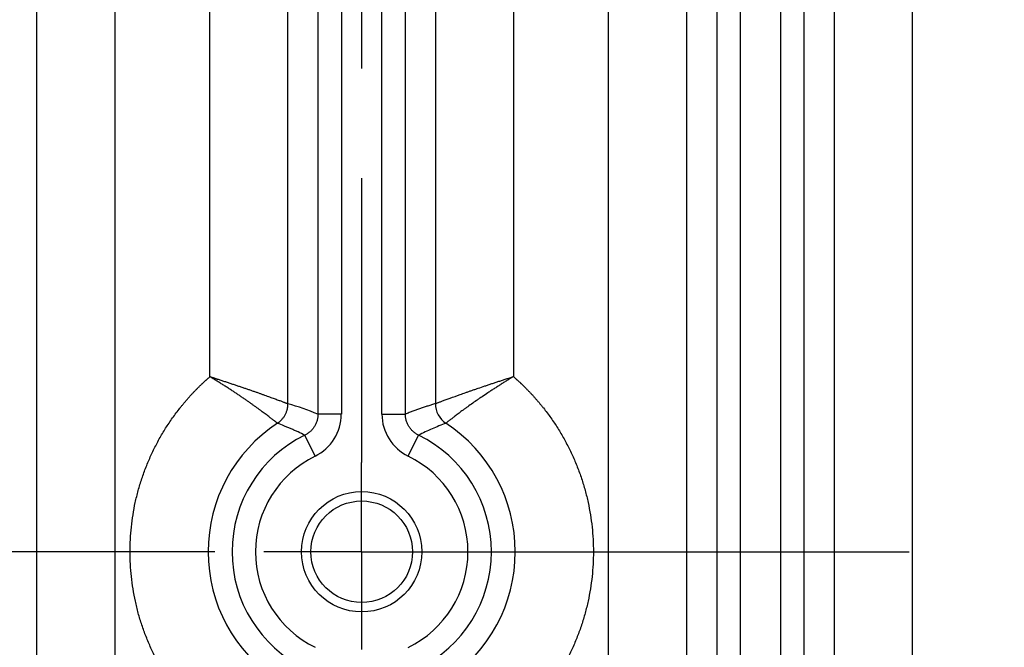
# Model space of a CAD drawing. Header units: inches. Extents: x 0 to 34, y 0 to 22.
# Tile 9 of 224: x 6.8 to 8.1, y 3.1 to 3.9. Entities that reach past the tile are written whole.
import ezdxf

# ---------------------------------------------------------------- set-up
doc = ezdxf.new("R2010")
doc.units = ezdxf.units.IN
doc.header["$LTSCALE"] = 1.87
doc.header["$MEASUREMENT"] = 0
doc.linetypes.add('CENTER', pattern=[0.6, 0.375, -0.075, 0.075, -0.075])
doc.layers.get('0').update_dxf_attribs({"linetype": 'CONTINUOUS'})
doc.layers.add('02___PRT_ALL_AXES', color=7, linetype='CONTINUOUS')
doc.layers.add('DIMENSIONS', color=7, linetype='CONTINUOUS')
doc.styles.get("Standard").update_dxf_attribs({"font": 'txt', "width": 0.8})
doc.dimstyles.new('DIMSTYLE_1', dxfattribs={"dimtxt": 0.125, "dimasz": 0.18, "dimexe": 0.125, "dimexo": 0.0625, "dimgap": 0.03125, "dimtad": 0, "dimtih": 1, "dimtoh": 1, "dimdec": 3, "dimzin": 4, "dimdsep": 46, "dimtxsty": 'STANDARD', "dimblk": '_FILLED', "dimblk1": '_FILLED', "dimblk2": '_FILLED', "dimcen": 0.09, "dimadec": 0, "dimazin": 0, "dimtp": 0.01, "dimtm": 0.01, "dimtfac": 1, "dimtdec": 3, "dimtofl": 0, "dimtmove": 0, "dimatfit": 3, "dimldrblk": '_FILLED', "dimfxl": 1, "dimtolj": 1, "dimtzin": 4, "dimarcsym": 0})

# ---------------------------------------------------------------- blocks, each defined once
blk = doc.blocks.new('*D19')
at = {"layer": 'DIMENSIONS', "color": 2, "linetype": 'CONTINUOUS'}
blk.add_line((7.079, 3.2453), (4.9651, 3.2453), dxfattribs=at)
at = {"layer": 'DIMENSIONS', "color": 2, "linetype": 'CONTINUOUS', "insert": (4.9026, 3.3078), "char_height": 0.125, "width": 1.325, "attachment_point": 3, "line_spacing_factor": 0.9}
blk.add_mtext('2.519{\\Ftxt.shx;\\W1.000000;\\H0.125000; }[63.98]', dxfattribs=at)
blk = doc.blocks.new('_FILLED')
at = {"color": 0, "linetype": 'BYBLOCK'}
blk.add_solid([(0, 0), (-1, 0.1736), (-1, -0.1736)], dxfattribs=at)

msp = doc.modelspace()

# ---------------------------------------------------------------- linework, layer by layer
at = {"color": 7, "linetype": 'CONTINUOUS'}
for p, q in [((6.8508, 5.7085), (6.8508, 2.3823)), ((6.9507, 5.7085), (6.9507, 2.3823)), ((7.583, 2.3823), (7.583, 5.7085)), ((7.6829, 2.3823), (7.6829, 5.7085)), ((7.8715, 5.7085), (7.8715, 2.3823)), ((7.9714, 5.7085), (7.9714, 2.3823)), ((7.7213, 5.6376), (7.7213, 2.4532)), ((7.7513, 5.6376), (7.7513, 2.4531)), ((7.8032, 2.4532), (7.8032, 5.6377)), ((7.8331, 2.4532), (7.8331, 5.6376)), ((7.2109, 4.6693), (7.2109, 3.4215)), ((7.2409, 4.6693), (7.2409, 3.4215)), ((7.2928, 3.4215), (7.2928, 4.6693)), ((7.3228, 3.4215), (7.3228, 4.6693)), ((7.1725, 3.4349), (7.1725, 4.6559)), ((7.3612, 4.6559), (7.3612, 3.4349)), ((7.0726, 3.4694), (7.0726, 4.6214)), ((7.4611, 4.6213), (7.4611, 3.4695)), ((7.2409, 3.4215), (7.2109, 3.4215)), ((7.2928, 3.4215), (7.3228, 3.4215)), ((7.2072, 3.3676), (7.1941, 3.3945)), ((7.3265, 3.3676), (7.3396, 3.3946))]:
    msp.add_line(p, q, dxfattribs=at)
for radius in [0.077, 0.065]:
    msp.add_circle((7.2669, 3.2454), radius, dxfattribs=at)
for centre, radius, start, end in [((7.0431, 3.0026), 0.4512, 68.1641, 73.3305), ((7.3912, 3.4349), 0.03, 180.071, 236.6424), ((7.1809, 3.4215), 0.0599, 296.0134, 359.9975), ((7.3527, 3.4215), 0.0599, 180.0024, 244.02), ((7.2669, 3.2454), 0.1966, 123.2725, 236.7285), ((7.2669, 3.2454), 0.1966, 303.2413, 56.7597), ((7.2669, 3.2454), 0.166, 116.0252, 243.9479), ((7.2669, 3.2454), 0.166, 296.0011, 64.0083), ((7.2669, 3.2454), 0.136, 116.0252, 243.9748), ((7.2669, 3.2454), 0.136, 295.9917, 64.0083)]:
    msp.add_arc(centre, radius, start, end, dxfattribs=at)
for points, knots in [([(7.0726, 3.0214), (7.0721, 3.0218), (7.0711, 3.0227), (7.0696, 3.024), (7.0684, 3.0251), (7.0674, 3.026), (7.0664, 3.0268), (7.0652, 3.028), (7.0637, 3.0293), (7.0623, 3.0307), (7.0609, 3.0321), (7.0595, 3.0334), (7.058, 3.0348), (7.0566, 3.0362), (7.0548, 3.0381), (7.0525, 3.0405), (7.0498, 3.0434), (7.0471, 3.0463), (7.0444, 3.0493), (7.0418, 3.0523), (7.0384, 3.0563), (7.0342, 3.0614), (7.0294, 3.0677), (7.0247, 3.0741), (7.0187, 3.0829), (7.0117, 3.0941), (7.0039, 3.1079), (6.997, 3.1222), (6.9908, 3.1368), (6.9853, 3.1517), (6.9807, 3.1669), (6.977, 3.1823), (6.974, 3.1979), (6.9719, 3.2137), (6.9706, 3.2295), (6.9702, 3.2454), (6.9706, 3.2613), (6.9719, 3.2771), (6.974, 3.2928), (6.9769, 3.3084), (6.9807, 3.3238), (6.9853, 3.339), (6.9908, 3.354), (6.997, 3.3686), (7.0039, 3.3828), (7.0117, 3.3967), (7.0187, 3.4079), (7.0247, 3.4166), (7.0294, 3.423), (7.0334, 3.4283), (7.0367, 3.4324), (7.0392, 3.4355), (7.0418, 3.4385), (7.0444, 3.4415), (7.047, 3.4445), (7.0497, 3.4474), (7.0525, 3.4503), (7.0548, 3.4527), (7.0566, 3.4545), (7.058, 3.4559), (7.0594, 3.4573), (7.0609, 3.4587), (7.062, 3.4599), (7.063, 3.4608), (7.064, 3.4617), (7.0649, 3.4626), (7.0659, 3.4635), (7.0666, 3.4642), (7.0674, 3.4648), (7.0681, 3.4655), (7.0689, 3.4661), (7.0699, 3.467), (7.0711, 3.4681), (7.0721, 3.4689), (7.0726, 3.4694)], [0, 0, 0, 0, 0.003907, 0.007813, 0.01172, 0.013673, 0.015626, 0.019533, 0.023439, 0.027346, 0.031253, 0.035159, 0.039066, 0.042972, 0.046879, 0.054692, 0.062505, 0.070318, 0.078131, 0.085945, 0.093758, 0.109384, 0.125009, 0.140635, 0.156261, 0.18751, 0.218759, 0.250008, 0.281257, 0.312506, 0.343755, 0.375004, 0.406253, 0.437502, 0.468751, 0.5, 0.531249, 0.562498, 0.593747, 0.624996, 0.656245, 0.687494, 0.718743, 0.749991, 0.78124, 0.812489, 0.843738, 0.859364, 0.87499, 0.890616, 0.898429, 0.906242, 0.914055, 0.921868, 0.929682, 0.937495, 0.945308, 0.953121, 0.957028, 0.960934, 0.96484, 0.968747, 0.972654, 0.974607, 0.976561, 0.980468, 0.982421, 0.984374, 0.986327, 0.98828, 0.990233, 0.992187, 0.996093, 1, 1, 1, 1]), ([(7.0726, 3.4695), (7.073, 3.4693), (7.0738, 3.4691), (7.0748, 3.4688), (7.0755, 3.4685), (7.0763, 3.4683), (7.0773, 3.468), (7.0784, 3.4676), (7.0796, 3.4672), (7.0808, 3.4668), (7.0823, 3.4663), (7.0843, 3.4657), (7.0866, 3.465), (7.0889, 3.4642), (7.0912, 3.4634), (7.0935, 3.4627), (7.0965, 3.4617), (7.1003, 3.4604), (7.1047, 3.459), (7.1091, 3.4575), (7.1134, 3.456), (7.1177, 3.4546), (7.1218, 3.4532), (7.1258, 3.4518), (7.1298, 3.4504), (7.1336, 3.4491), (7.1367, 3.448), (7.1391, 3.4471), (7.1414, 3.4463), (7.1442, 3.4453), (7.1474, 3.4441), (7.1505, 3.443), (7.1534, 3.442), (7.1561, 3.441), (7.1587, 3.44), (7.161, 3.4392), (7.1632, 3.4384), (7.1651, 3.4376), (7.1666, 3.4371), (7.1677, 3.4367), (7.1684, 3.4364), (7.1691, 3.4362), (7.1697, 3.4359), (7.1703, 3.4357), (7.1707, 3.4355), (7.1711, 3.4354), (7.1714, 3.4353), (7.1716, 3.4352), (7.1717, 3.4352), (7.1719, 3.4351), (7.172, 3.4351), (7.1722, 3.435), (7.1723, 3.435), (7.1724, 3.4349), (7.1724, 3.4349), (7.1725, 3.4349), (7.1725, 3.4349)], [0, 0, 0, 0, 0.011607, 0.023212, 0.029014, 0.034815, 0.046413, 0.058005, 0.06959, 0.081167, 0.092734, 0.115831, 0.138872, 0.161843, 0.184735, 0.207536, 0.230234, 0.275278, 0.319777, 0.363641, 0.406782, 0.449109, 0.490534, 0.530967, 0.570319, 0.6085, 0.645421, 0.663381, 0.680991, 0.715124, 0.747731, 0.778727, 0.808025, 0.835542, 0.861197, 0.88491, 0.906605, 0.926212, 0.94366, 0.951555, 0.958886, 0.965647, 0.971833, 0.977436, 0.982453, 0.986879, 0.988869, 0.99071, 0.992401, 0.993941, 0.995333, 0.996575, 0.997666, 0.998601, 0.99938, 1, 1, 1, 1]), ([(7.159, 3.4098), (7.159, 3.4098), (7.159, 3.4098), (7.1589, 3.4099), (7.1588, 3.4099), (7.1588, 3.41), (7.1587, 3.4101), (7.1586, 3.4102), (7.1584, 3.4102), (7.1583, 3.4104), (7.158, 3.4106), (7.1577, 3.4109), (7.1573, 3.4112), (7.1568, 3.4115), (7.1563, 3.4119), (7.1556, 3.4125), (7.1545, 3.4133), (7.1531, 3.4144), (7.1515, 3.4157), (7.1498, 3.417), (7.1478, 3.4185), (7.1457, 3.4202), (7.1434, 3.4219), (7.1409, 3.4237), (7.1383, 3.4256), (7.1356, 3.4277), (7.1332, 3.4294), (7.1312, 3.4308), (7.1291, 3.4323), (7.1265, 3.4342), (7.1232, 3.4365), (7.1198, 3.4389), (7.1163, 3.4413), (7.1126, 3.4438), (7.1089, 3.4463), (7.1051, 3.4488), (7.1012, 3.4514), (7.0973, 3.454), (7.094, 3.4561), (7.0913, 3.4578), (7.0892, 3.4591), (7.0872, 3.4604), (7.0851, 3.4617), (7.0831, 3.463), (7.0813, 3.4641), (7.0799, 3.465), (7.0789, 3.4656), (7.0778, 3.4662), (7.0768, 3.4669), (7.0759, 3.4674), (7.0752, 3.4679), (7.0745, 3.4683), (7.0737, 3.4688), (7.073, 3.4693), (7.0726, 3.4695)], [0, 0, 0, 0, 0.00051, 0.001178, 0.001998, 0.002969, 0.00409, 0.005363, 0.006786, 0.00836, 0.011957, 0.01615, 0.020936, 0.026311, 0.032269, 0.038807, 0.053595, 0.070627, 0.089846, 0.111192, 0.1346, 0.16, 0.187314, 0.216462, 0.247362, 0.279927, 0.31407, 0.331706, 0.349704, 0.386737, 0.425078, 0.464634, 0.50531, 0.547014, 0.589651, 0.633129, 0.677354, 0.722232, 0.767671, 0.790572, 0.813577, 0.836676, 0.859856, 0.883106, 0.906415, 0.918088, 0.929771, 0.941462, 0.953161, 0.964865, 0.97072, 0.976575, 0.988287, 1, 1, 1, 1]), ([(7.3612, 3.4349), (7.3612, 3.435), (7.3613, 3.435), (7.3615, 3.4351), (7.3618, 3.4352), (7.3626, 3.4355), (7.3637, 3.4359), (7.3653, 3.4365), (7.3668, 3.4371), (7.3685, 3.4377), (7.3712, 3.4387), (7.3751, 3.4402), (7.3826, 3.4429), (7.391, 3.4459), (7.3989, 3.4487), (7.4039, 3.4505), (7.4078, 3.4518), (7.4118, 3.4532), (7.4174, 3.4551), (7.4231, 3.4571), (7.4289, 3.459), (7.4334, 3.4605), (7.4379, 3.462), (7.4425, 3.4635), (7.4471, 3.4651), (7.451, 3.4663), (7.4541, 3.4673), (7.4564, 3.4681), (7.4588, 3.4688), (7.4603, 3.4693), (7.4611, 3.4696)], [0, 0, 0, 0, 0.001387, 0.003383, 0.005984, 0.009189, 0.02797, 0.040873, 0.056056, 0.073464, 0.093035, 0.138395, 0.191543, 0.318589, 0.391106, 0.429303, 0.468674, 0.509129, 0.550578, 0.6361, 0.679995, 0.724525, 0.769601, 0.815132, 0.861029, 0.9072, 0.93036, 0.953554, 0.976772, 1, 1, 1, 1]), ([(7.4611, 3.4696), (7.4604, 3.4691), (7.459, 3.4683), (7.4569, 3.467), (7.4548, 3.4657), (7.452, 3.464), (7.4486, 3.4618), (7.4445, 3.4592), (7.4404, 3.4566), (7.4364, 3.454), (7.4324, 3.4515), (7.4273, 3.4481), (7.4223, 3.4447), (7.4174, 3.4414), (7.4107, 3.4368), (7.4042, 3.4322), (7.3981, 3.4277), (7.3953, 3.4257), (7.3927, 3.4238), (7.3903, 3.4219), (7.388, 3.4202), (7.3853, 3.4181), (7.3828, 3.4162), (7.3805, 3.4145), (7.3791, 3.4134), (7.3779, 3.4124), (7.3769, 3.4116), (7.3761, 3.411), (7.3753, 3.4104), (7.3749, 3.41), (7.3747, 3.4099)], [0, 0, 0, 0, 0.023436, 0.046861, 0.070263, 0.093629, 0.140211, 0.186512, 0.23244, 0.277901, 0.322802, 0.367048, 0.453202, 0.494923, 0.535614, 0.686218, 0.720368, 0.752937, 0.783837, 0.812982, 0.840289, 0.865679, 0.910407, 0.929608, 0.946616, 0.961375, 0.973838, 0.983962, 0.991714, 1, 1, 1, 1]), ([(7.4611, 3.4695), (7.4616, 3.469), (7.4626, 3.4682), (7.4638, 3.4671), (7.4648, 3.4662), (7.4656, 3.4656), (7.4663, 3.4649), (7.4671, 3.4642), (7.4678, 3.4636), (7.4688, 3.4627), (7.4697, 3.4618), (7.4707, 3.4609), (7.4716, 3.4599), (7.4728, 3.4588), (7.4743, 3.4574), (7.4757, 3.456), (7.4771, 3.4546), (7.4789, 3.4527), (7.4812, 3.4504), (7.484, 3.4475), (7.4867, 3.4446), (7.4893, 3.4416), (7.4919, 3.4386), (7.4945, 3.4356), (7.497, 3.4325), (7.5003, 3.4284), (7.5043, 3.4231), (7.509, 3.4167), (7.515, 3.408), (7.5221, 3.3968), (7.5298, 3.3829), (7.5368, 3.3686), (7.543, 3.354), (7.5484, 3.3391), (7.553, 3.3239), (7.5568, 3.3085), (7.5598, 3.2928), (7.5619, 3.2771), (7.5632, 3.2613), (7.5636, 3.2454), (7.5632, 3.2295), (7.5619, 3.2137), (7.5598, 3.1979), (7.5568, 3.1823), (7.553, 3.1669), (7.5484, 3.1517), (7.543, 3.1368), (7.5368, 3.1221), (7.5298, 3.1079), (7.5221, 3.094), (7.515, 3.0828), (7.509, 3.0741), (7.5043, 3.0676), (7.4995, 3.0613), (7.4953, 3.0562), (7.4919, 3.0522), (7.4893, 3.0492), (7.4866, 3.0462), (7.4839, 3.0433), (7.4812, 3.0404), (7.4789, 3.038), (7.4771, 3.0362), (7.4757, 3.0347), (7.4742, 3.0334), (7.4728, 3.032), (7.4714, 3.0306), (7.4699, 3.0292), (7.4685, 3.0279), (7.4673, 3.0268), (7.4663, 3.0259), (7.4656, 3.0252), (7.4648, 3.0245), (7.4638, 3.0237), (7.4626, 3.0226), (7.4616, 3.0217), (7.4611, 3.0213)], [0, 0, 0, 0, 0.003907, 0.007813, 0.009767, 0.01172, 0.013673, 0.015626, 0.017579, 0.019532, 0.023439, 0.025393, 0.027346, 0.031253, 0.03516, 0.039066, 0.042972, 0.046879, 0.054692, 0.062505, 0.070318, 0.078132, 0.085945, 0.093758, 0.101571, 0.109384, 0.12501, 0.140636, 0.156262, 0.187511, 0.21876, 0.250009, 0.281257, 0.312506, 0.343755, 0.375004, 0.406253, 0.437502, 0.468751, 0.5, 0.531249, 0.562498, 0.593747, 0.624996, 0.656245, 0.687494, 0.718743, 0.749992, 0.781241, 0.81249, 0.843739, 0.859365, 0.874991, 0.890616, 0.906242, 0.914055, 0.921869, 0.929682, 0.937495, 0.945308, 0.953121, 0.957028, 0.960934, 0.964841, 0.968747, 0.972654, 0.976561, 0.980467, 0.984374, 0.986327, 0.98828, 0.990233, 0.992187, 0.996093, 1, 1, 1, 1]), ([(7.159, 3.4098), (7.1591, 3.4099), (7.1594, 3.41), (7.1598, 3.4103), (7.1601, 3.4106), (7.1606, 3.4109), (7.1613, 3.4114), (7.162, 3.412), (7.1627, 3.4126), (7.1636, 3.4135), (7.1646, 3.4146), (7.1659, 3.416), (7.167, 3.4175), (7.168, 3.419), (7.1689, 3.4206), (7.1698, 3.4223), (7.1705, 3.424), (7.1711, 3.4257), (7.1715, 3.4272), (7.1718, 3.4284), (7.172, 3.4293), (7.1722, 3.4303), (7.1723, 3.431), (7.1723, 3.4316), (7.1724, 3.4321), (7.1724, 3.4326), (7.1725, 3.433), (7.1725, 3.4335), (7.1725, 3.434), (7.1725, 3.4344), (7.1725, 3.4347), (7.1725, 3.4349)], [0, 0, 0, 0, 0.015446, 0.030849, 0.046456, 0.062144, 0.093403, 0.124655, 0.155922, 0.187184, 0.249711, 0.312244, 0.374782, 0.437328, 0.499879, 0.562436, 0.624995, 0.687558, 0.750124, 0.781412, 0.812701, 0.843991, 0.875281, 0.890926, 0.906572, 0.922219, 0.937866, 0.953508, 0.969151, 0.984796, 1, 1, 1, 1]), ([(7.3612, 3.4349), (7.3596, 3.4344), (7.3572, 3.4337), (7.354, 3.4327), (7.3516, 3.4319), (7.3492, 3.4312), (7.3468, 3.4304), (7.3444, 3.4295), (7.342, 3.4287), (7.3396, 3.4279), (7.3372, 3.427), (7.3348, 3.4261), (7.3316, 3.4249), (7.3276, 3.4234), (7.3244, 3.4222), (7.3228, 3.4215)], [0, 0, 0, 0, 0.123326, 0.185096, 0.246966, 0.308959, 0.371097, 0.433384, 0.495814, 0.558381, 0.621078, 0.683899, 0.746843, 0.873129, 1, 1, 1, 1]), ([(7.2109, 3.4215), (7.2109, 3.4208), (7.2109, 3.4194), (7.2106, 3.4173), (7.2103, 3.4152), (7.2098, 3.4132), (7.2091, 3.4112), (7.2083, 3.4093), (7.2074, 3.4074), (7.2064, 3.4056), (7.2052, 3.4038), (7.2039, 3.4022), (7.2025, 3.4006), (7.201, 3.3992), (7.1994, 3.3978), (7.1977, 3.3966), (7.1959, 3.3955), (7.1947, 3.3948), (7.1941, 3.3945)], [0, 0, 0, 0, 0.062501, 0.125004, 0.187509, 0.250016, 0.312524, 0.375033, 0.437541, 0.500048, 0.562553, 0.625056, 0.687556, 0.750053, 0.812546, 0.875035, 0.93752, 1, 1, 1, 1]), ([(7.3396, 3.3946), (7.339, 3.3949), (7.3378, 3.3955), (7.336, 3.3966), (7.3343, 3.3979), (7.3327, 3.3992), (7.3312, 3.4007), (7.3298, 3.4022), (7.3285, 3.4039), (7.3273, 3.4056), (7.3262, 3.4074), (7.3253, 3.4093), (7.3245, 3.4112), (7.3239, 3.4132), (7.3234, 3.4153), (7.323, 3.4173), (7.3228, 3.4194), (7.3228, 3.4208), (7.3228, 3.4215)], [0, 0, 0, 0, 0.06248, 0.124965, 0.187454, 0.249947, 0.312444, 0.374944, 0.437447, 0.499952, 0.562459, 0.624967, 0.687476, 0.749984, 0.812491, 0.874996, 0.937499, 1, 1, 1, 1]), ([(7.1941, 3.3945), (7.1912, 3.396), (7.1869, 3.3981), (7.181, 3.4007), (7.1767, 3.4027), (7.1723, 3.4045), (7.1664, 3.4069), (7.162, 3.4087), (7.159, 3.4098)], [0, 0, 0, 0, 0.251689, 0.377066, 0.502154, 0.626977, 0.751558, 1, 1, 1, 1]), ([(7.3747, 3.4099), (7.3717, 3.4087), (7.3658, 3.4064), (7.354, 3.4015), (7.3453, 3.3974), (7.3396, 3.3946)], [0, 0, 0, 0, 0.248431, 0.497833, 1, 1, 1, 1])]:
    msp.add_open_spline(points, degree=3, knots=knots, dxfattribs=at)
at = {"layer": '02___PRT_ALL_AXES', "color": 7, "linetype": 'CENTER'}
for p, q in [((7.2666, 4.8453), (7.2666, 3.3596)), ((7.2666, 3.2453), (7.2666, 3.3596)), ((7.2666, 3.2453), (7.1415, 3.2453)), ((7.2666, 3.2453), (7.2666, 3.1202)), ((7.2666, 3.2453), (13.2607, 3.2453))]:
    msp.add_line(p, q, dxfattribs=at)

# ---------------------------------------------------------------- dimensions: what is measured, and where the dimension line sits
at = {"layer": 'DIMENSIONS', "color": 2, "linetype": 'CONTINUOUS'}
dim = msp.add_ordinate_dim(feature_location=(7.079, 3.2453), offset=(-2.1139, 0), dtype=0, origin=(7.1415, 5.7643), dimstyle='DIMSTYLE_1', dxfattribs=at)
dim.commit()
dim.dimension.update_dxf_attribs({"geometry": '*D19', "text_midpoint": (4.2401, 3.2453)})

doc.saveas('drawing.dxf')
